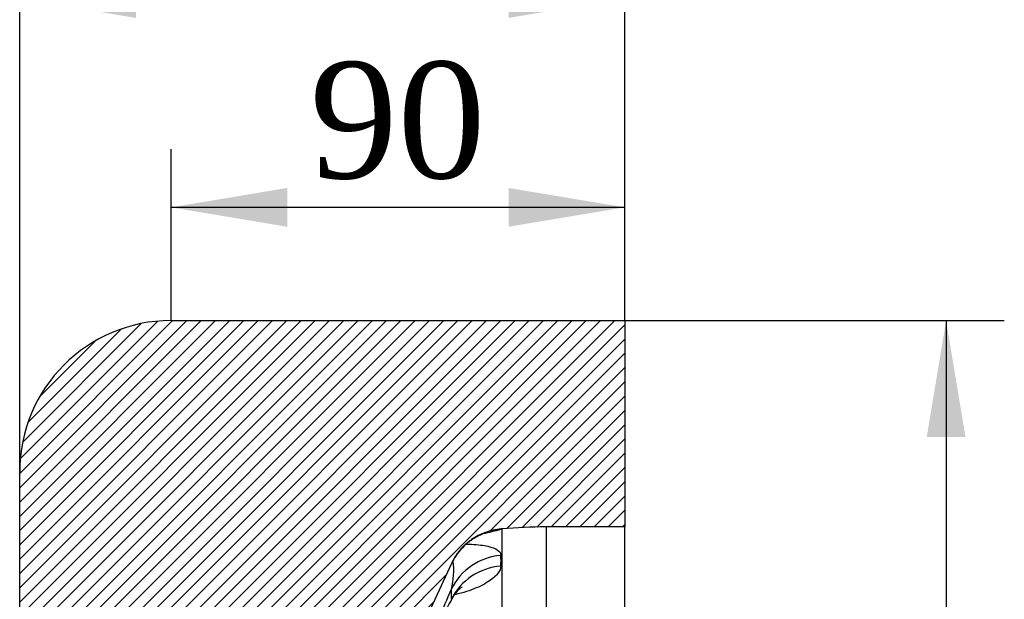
# Model space of a CAD drawing. Header units: millimetres. Extents: x 0 to 2285, y 0 to 1615.
# Tile 3 of 15: x 509 to 704, y 1216 to 1331. Entities that reach past the tile are written whole.
import ezdxf
from ezdxf.enums import TextEntityAlignment as Align

# ---------------------------------------------------------------- set-up
doc = ezdxf.new("R2010")
doc.units = ezdxf.units.MM
doc.header["$LTSCALE"] = 7.692307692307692
doc.layers.add('CAP450C', color=7, linetype='Continuous')
doc.layers.add('Default', color=7, linetype='Continuous')
doc.styles.add('SEACAD_Times_New_Roman', font='times.ttf')
doc.dimstyles.new('ANSImm', dxfattribs={"dimtxt": 23.07692307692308, "dimasz": 23.07692307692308, "dimexe": 11.53846153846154, "dimexo": 0, "dimgap": 5.769230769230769, "dimtad": 1, "dimdsep": 46, "dimtxsty": 'SEACAD_Times_New_Roman', "dimblk1": '_SE_FILLED', "dimblk2": '_SE_FILLED', "dimsah": 1, "dimcen": 11.53846153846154, "dimazin": 0, "dimtfac": 0.85, "dimtdec": 3, "dimtofl": 0, "dimtmove": 0, "dimatfit": 3, "dimfxl": 1, "dimarcsym": 0})

# ---------------------------------------------------------------- blocks, each defined once
blk = doc.blocks.new('SE6')
at = {"layer": 'CAP450C', "linetype": 'Continuous'}
h = blk.add_hatch(dxfattribs=at)
h.set_pattern_fill('LINE', scale=0.6299212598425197, angle=45, style=0)
h.set_pattern_definition([(45, (0, 0), (-1.414213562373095, 1.414213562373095), [])])
edge = h.paths.add_edge_path()
edge.add_arc((618.1536514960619, 936.410358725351), 50, 187.2872758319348, 205.0168934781, ccw=False)
edge.add_line((568.557519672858, 930.0681423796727), (564.7890146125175, 959.5378519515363))
edge.add_arc((594.5466937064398, 963.343181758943), 30, 180, 187.2872758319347, ccw=False)
edge.add_line((564.5466937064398, 963.343181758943), (564.5466937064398, 973.9328014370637))
edge.add_arc((556.5466937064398, 973.9328014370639), 8, 0, 30.65587642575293)
edge.add_line((563.428655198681, 978.0118461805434), (550.9442418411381, 999.0749277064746))
edge.add_arc((559.5466937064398, 1004.173733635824), 10, 180, 210.655876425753, ccw=False)
edge.add_line((549.5466937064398, 1004.173733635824), (549.5466937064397, 1088.691869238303))
edge.add_arc((559.5466937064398, 1088.691869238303), 10, 149.344123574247, 180, ccw=False)
edge.add_line((550.9442418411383, 1093.790675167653), (563.4286551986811, 1114.853756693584))
edge.add_arc((556.5466937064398, 1118.932801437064), 8, 329.3441235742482, 360)
edge.add_line((564.5466937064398, 1118.932801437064), (564.5466937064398, 1129.522421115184))
edge.add_arc((594.5466937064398, 1129.522421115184), 30, 172.7127241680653, 180, ccw=False)
edge.add_line((564.7890146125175, 1133.327750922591), (568.557519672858, 1162.797460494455))
edge.add_arc((618.1536514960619, 1156.455244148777), 50, 154.9831065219, 172.7127241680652, ccw=False)
edge.add_line((572.8444944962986, 1177.599517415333), (594.1496294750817, 1223.253378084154))
edge.add_arc((605.023827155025, 1218.17875250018), 12, 94.99999999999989, 154.9831065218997, ccw=False)
edge.add_line((603.9779582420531, 1230.133088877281), (604.1972137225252, 1230.152271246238))
edge.add_arc((612.9127879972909, 1130.532801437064), 100, 90, 95, ccw=False)
edge.add_line((612.9127879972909, 1230.532801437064), (628.5466937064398, 1230.532801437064))
edge.add_line((628.5466937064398, 1230.532801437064), (628.5466937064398, 1271.432801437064))
edge.add_line((628.5466937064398, 1271.432801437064), (538.5466937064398, 1271.432801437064))
edge.add_arc((538.5466937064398, 1241.432801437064), 30, 90, 180)
edge.add_line((508.5466937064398, 1241.432801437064), (508.5466937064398, 851.4328014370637))
edge.add_arc((538.5466937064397, 851.4328014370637), 30, 180, 270)
edge.add_line((538.5466937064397, 821.4328014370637), (628.5466937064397, 821.4328014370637))
edge.add_line((628.5466937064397, 821.4328014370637), (628.5466937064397, 862.3328014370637))
edge.add_line((628.5466937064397, 862.3328014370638), (612.9127879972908, 862.3328014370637))
edge.add_arc((612.9127879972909, 962.3328014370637), 100, 265, 270, ccw=False)
edge.add_line((604.1972137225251, 862.7133316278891), (603.9779582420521, 862.7325139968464))
edge.add_arc((605.0238271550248, 874.6868503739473), 12, 205.0168934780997, 264.9999999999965, ccw=False)
edge.add_line((594.1496294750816, 869.6122247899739), (572.8444944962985, 915.2660854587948))
at = {"layer": 'CAP450C', "color": 7, "linetype": 'Continuous'}
for p, q in [((538.5466937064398, 1271.432801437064), (628.5466937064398, 1271.432801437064)), ((628.5466937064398, 1271.432801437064), (628.5466937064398, 1230.532801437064)), ((508.5466937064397, 851.4328014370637), (508.5466937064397, 1241.432801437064)), ((603.9779582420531, 1230.133088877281), (603.9569933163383, 1230.085164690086)), ((604.1972137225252, 1230.152271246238), (603.9779582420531, 1230.133088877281)), ((604.1972137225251, 862.7133316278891), (604.1972137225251, 1230.152271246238)), ((612.9127879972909, 1230.532801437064), (612.9127879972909, 862.3328014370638)), ((628.5466937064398, 1230.532801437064), (612.9127879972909, 1230.532801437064)), ((628.5466937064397, 862.3328014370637), (628.5466937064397, 1230.532801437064)), ((594.1496294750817, 1223.253378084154), (572.8444944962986, 1177.599517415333))]:
    blk.add_line(p, q, dxfattribs=at)
for centre, radius, start, end in [((538.5466937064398, 1241.432801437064), 30, 90, 180), ((605.023827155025, 1218.17875250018), 12, 94.99999999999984, 154.9831065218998), ((588.0669971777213, 1286.919074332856), 59.01343289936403, 282.0900388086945, 285.6202768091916), ((612.9127879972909, 1130.532801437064), 99.99999999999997, 90, 94.99999999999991), ((576.9630321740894, 1223.827362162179), 27.01496091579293, 357.7407156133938, 2.259284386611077), ((580.1205620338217, 1221.918372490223), 14.49819197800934, 345.0600401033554, 7.355367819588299), ((702.227542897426, 1153.148728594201), 125.0709994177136, 149.5205784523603, 154.8418674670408), ((407.2582852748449, 1295.475911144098), 202.2253628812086, 334.0168969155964, 337.5285254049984)]:
    blk.add_arc(centre, radius, start, end, dxfattribs=at)
for centre, major_axis, ratio, start_param, end_param in [((605.0028622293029, 1218.133827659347), (-10.87419767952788, 5.074625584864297), 0.9996679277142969, 5.236160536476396, 6.136008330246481), ((605.0028622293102, 1213.278929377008), (-11.98724684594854, -0.5530940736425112), 0.9716488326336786, 4.754858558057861, 5.801883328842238), ((605.0028622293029, 1218.133827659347), (-10.87419767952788, 5.074625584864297), 0.9996679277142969, 6.136008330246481, 6.283185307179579), ((605.0028622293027, 1211.287584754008), (-11.99100514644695, 0.4645380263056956), 0.9595613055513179, 4.836817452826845, 5.883842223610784), ((517.1454488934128, 1057.841948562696), (75.21573742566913, 164.8278692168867), 0.1001019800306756, -0.2392785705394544, -0.1926078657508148)]:
    blk.add_ellipse(centre, major_axis=major_axis, ratio=ratio, start_param=start_param, end_param=end_param, dxfattribs=at)
for points, knots in [([(594.9914989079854, 1224.744628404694), (595.159671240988, 1224.991598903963), (595.4540811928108, 1225.419401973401), (596.0005927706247, 1226.080326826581), (596.5759705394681, 1226.686548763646), (597.1762160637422, 1227.23675702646), (597.7830511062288, 1227.722494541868), (598.380248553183, 1228.14112794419), (598.9455160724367, 1228.489374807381), (599.4572936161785, 1228.768240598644), (599.9015664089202, 1228.984370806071), (600.2757981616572, 1229.148709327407), (600.5858570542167, 1229.272920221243), (600.839883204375, 1229.366593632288), (601.0433759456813, 1229.436167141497), (601.1992311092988, 1229.485877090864), (601.3078044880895, 1229.518334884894), (601.3567615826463, 1229.532061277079), (601.3648901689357, 1229.534255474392), (601.3648969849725, 1229.534256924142)], [0, 0, 0, 0, 0.03438963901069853, 0.07083552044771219, 0.1064043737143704, 0.1409268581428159, 0.1741237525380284, 0.2055324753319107, 0.2344755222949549, 0.2602828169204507, 0.2827942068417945, 0.3025462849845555, 0.3204567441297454, 0.3375221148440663, 0.3547099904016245, 0.3727228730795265, 0.3923420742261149, 0.4143618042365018, 0.4285094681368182, 0.4285094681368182, 0.4285094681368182, 0.4285094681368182]), ([(597.0715589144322, 1227.127268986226), (597.4430333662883, 1227.119646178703), (597.7997950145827, 1227.106912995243), (599.4240110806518, 1227.023665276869), (600.509773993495, 1226.888360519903), (602.2193337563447, 1226.503539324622), (602.862656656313, 1226.250822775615), (603.7232260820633, 1225.641720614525), (603.9398126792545, 1225.290715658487), (603.9569933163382, 1224.892338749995)], [0.1838822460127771, 0.1838822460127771, 0.1838822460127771, 0.1838822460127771, 0.2500000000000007, 0.2500000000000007, 0.5000000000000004, 0.5000000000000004, 0.7500000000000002, 0.7500000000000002, 1, 1, 1, 1]), ([(603.9569933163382, 1222.762385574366), (603.9398126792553, 1222.288137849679), (603.7232260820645, 1221.784159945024), (602.8626566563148, 1220.720869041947), (602.2193337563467, 1220.168095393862), (600.5097739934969, 1219.084428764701), (599.4240110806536, 1218.54253848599), (597.4972574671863, 1217.825599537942), (596.7940726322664, 1217.598620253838), (595.6442529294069, 1217.292571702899), (595.2236718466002, 1217.193921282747), (594.7952277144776, 1217.104605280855)], [0, 0, 0, 0, 0.2499999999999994, 0.2499999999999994, 0.4999999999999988, 0.4999999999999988, 0.7499999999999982, 0.7499999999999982, 0.8749999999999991, 0.8749999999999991, 0.9420620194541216, 0.9420620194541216, 0.9420620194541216, 0.9420620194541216]), ([(594.4454644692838, 1216.585989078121), (594.5116844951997, 1216.696984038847), (594.6689265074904, 1216.959366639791), (594.9625763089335, 1217.361174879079), (595.2797631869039, 1217.7488058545), (595.5659289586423, 1218.05586248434), (595.8059856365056, 1218.286172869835), (596.0028038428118, 1218.456063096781), (596.1516150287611, 1218.571602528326), (596.2372830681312, 1218.631251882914), (596.2555725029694, 1218.642607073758), (596.2556305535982, 1218.64264288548)], [0, 0, 0, 0, 0.03994753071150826, 0.1116868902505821, 0.1793603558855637, 0.2432364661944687, 0.3038917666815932, 0.3622551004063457, 0.4235650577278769, 0.4823734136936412, 0.5341221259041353, 0.5341221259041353, 0.5341221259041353, 0.5341221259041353])]:
    blk.add_open_spline(points, degree=3, knots=knots, dxfattribs=at)
blk.add_open_spline([(594.4411358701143, 1216.592905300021), (594.3636721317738, 1216.465510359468), (594.2607335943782, 1216.331138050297), (594.1286645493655, 1216.189296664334)], degree=3, dxfattribs=at)
blk = doc.blocks.new('DMBLK10')
at = {"layer": 'Default', "linetype": 'Continuous'}
for points in [[(531.6236169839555, 1339.109710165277), (508.5466937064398, 1335.263556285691), (531.6236169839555, 1331.417402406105)], [(605.4697671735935, 1339.109710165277), (605.4697671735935, 1331.417402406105), (628.5466904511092, 1335.263556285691)]]:
    blk.add_hatch(color=7, dxfattribs=at).paths.add_polyline_path(points)
at = {"layer": 'Default', "color": 7, "linetype": 'Continuous'}
for p, q in [((508.5466937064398, 1046.432801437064), (508.5466937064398, 1346.802017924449)), ((628.5466937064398, 1271.432801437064), (628.5466937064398, 1346.802017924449)), ((508.5466937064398, 1335.263556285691), (628.5466904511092, 1335.263556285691))]:
    blk.add_line(p, q, dxfattribs=at)
at = {"layer": 'Default', "color": 7, "linetype": 'Continuous', "style": 'SEACAD_Times_New_Roman'}
blk.add_text('120', height=23.07692307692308, dxfattribs=at).set_placement((542.2980591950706, 1364.109710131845), align=Align.TOP_LEFT)
blk = doc.blocks.new('_SE_FILLED')
at = {"color": 0}
blk.add_line((0, 0), (-1, 0), dxfattribs=at)
blk.add_solid([(0, 0), (-1, -0.1665), (-1, 0.1665), (0, 0)], dxfattribs=at)
blk = doc.blocks.new('DMBLK11')
at = {"layer": 'Default', "linetype": 'Continuous'}
for points in [[(561.6236194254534, 1297.719437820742), (538.5466961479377, 1293.873283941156), (561.6236194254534, 1290.02713006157)], [(605.4697704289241, 1297.719437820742), (605.4697704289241, 1290.02713006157), (628.5466937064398, 1293.873283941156)]]:
    blk.add_hatch(color=7, dxfattribs=at).paths.add_polyline_path(points)
at = {"layer": 'Default', "color": 7, "linetype": 'Continuous'}
for p, q in [((538.5466937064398, 1271.432801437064), (538.5466937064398, 1305.411745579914)), ((628.5466937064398, 1271.432801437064), (628.5466937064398, 1305.411745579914)), ((628.5466937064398, 1293.873283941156), (538.5466961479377, 1293.873283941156))]:
    blk.add_line(p, q, dxfattribs=at)
at = {"layer": 'Default', "color": 7, "linetype": 'Continuous', "style": 'SEACAD_Times_New_Roman'}
blk.add_text('90', height=23.07692307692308, dxfattribs=at).set_placement((566.0476063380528, 1322.71943778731), align=Align.TOP_LEFT)
blk = doc.blocks.new('DMBLK12')
at = {"layer": 'Default', "linetype": 'Continuous'}
for points in [[(696.084945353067, 1248.355878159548), (692.238791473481, 1271.432801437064), (688.3926375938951, 1248.355878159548)], [(696.084945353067, 844.5097297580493), (688.3926375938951, 844.5097297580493), (692.238791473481, 821.4328064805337)]]:
    blk.add_hatch(color=7, dxfattribs=at).paths.add_polyline_path(points)
at = {"layer": 'Default', "color": 7, "linetype": 'Continuous'}
for p, q in [((628.5466937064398, 1271.432801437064), (703.7772531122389, 1271.432801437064)), ((692.238791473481, 1271.432801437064), (692.238791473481, 821.4328064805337)), ((628.5466937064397, 821.4328014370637), (703.7772531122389, 821.4328014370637))]:
    blk.add_line(p, q, dxfattribs=at)
at = {"layer": 'Default', "color": 7, "linetype": 'Continuous', "style": 'SEACAD_Times_New_Roman'}
blk.add_text('450', height=23.07692307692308, rotation=90, dxfattribs=at).set_placement((663.3926376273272, 1020.184171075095), align=Align.TOP_LEFT)

msp = doc.modelspace()

# ---------------------------------------------------------------- block references
at = {"layer": 'Default'}
msp.add_blockref('SE6', (0, 0), dxfattribs=at)

# ---------------------------------------------------------------- dimensions: what is measured, and where the dimension line sits
at = {"layer": 'Default', "color": 7, "linetype": 'Continuous'}
for base, p1, p2, picture, middle in [((628.5466937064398, 1335.263556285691), (508.5466937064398, 1046.432801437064), (628.5466937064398, 1271.432801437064), 'DMBLK10', (568.5466920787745, 1335.263556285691)), ((538.5466937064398, 1293.873283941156), (628.5466937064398, 1271.432801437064), (538.5466937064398, 1271.432801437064), 'DMBLK11', (583.5466949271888, 1293.873283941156))]:
    dim = msp.add_linear_dim(base=base, p1=p1, p2=p2, text='\\A1;<>', dimstyle='ANSImm', dxfattribs=at)
    dim.commit()
    dim.dimension.update_dxf_attribs({"geometry": picture, "text_midpoint": middle, "dimtype": 160})
dim = msp.add_linear_dim(base=(692.238791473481, 1271.432801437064), p1=(628.5466937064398, 1271.432801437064), p2=(628.5466937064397, 821.4328014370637), angle=270, text='\\A1;<>', dimstyle='ANSImm', dxfattribs=at)
dim.commit()
dim.dimension.update_dxf_attribs({"geometry": 'DMBLK12', "text_midpoint": (692.238791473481, 1046.432803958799), "dimtype": 161})

doc.saveas('drawing.dxf')
